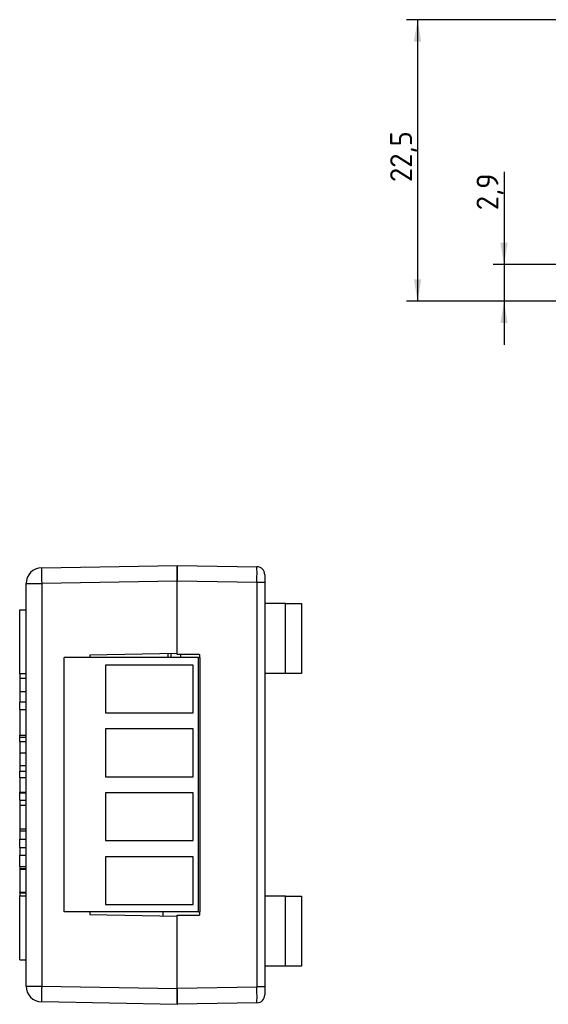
# Paper-space layout 'Layout1' of a CAD drawing. Header units: millimetres. Extents: x 41 to 475, y 33 to 379.
# Tile 8 of 16: x 104 to 188, y 191 to 348. Entities that reach past the tile are written whole.
import ezdxf
from ezdxf.enums import TextEntityAlignment as Align

# ---------------------------------------------------------------- set-up
doc = ezdxf.new("R2010")
doc.units = ezdxf.units.MM
for name, color, linetype in [('4_POS_0.200PITCH', 7, 'Continuous'), ('DB9-RIGHT_ANGLE', 7, 'Continuous'), ('Default', 7, 'Continuous'), ('MS-000955_SIMPLE', 7, 'Continuous'), ('MS-000956_SIMPLE', 7, 'Continuous'), ('T1_BI-COLOR_LED', 7, 'Continuous')]:
    doc.layers.add(name, color=color, linetype=linetype)
doc.styles.add('SEACAD_Solid_Edge_ISO', font='seiso.ttf')
doc.dimstyles.new('ISO_(mm)', dxfattribs={"dimtxt": 3.5, "dimasz": 3.5, "dimexe": 1.75, "dimexo": 0, "dimgap": 0.875, "dimtad": 1, "dimdec": 1, "dimlfac": 0.5, "dimtxsty": 'SEACAD_Solid_Edge_ISO', "dimblk1": '_SE_FILLED', "dimblk2": '_SE_FILLED', "dimsah": 1, "dimcen": 1.75, "dimadec": 0, "dimazin": 0, "dimtfac": 0.5, "dimtmove": 0, "dimatfit": 3, "dimfxl": 1, "dimarcsym": 0})

# ---------------------------------------------------------------- blocks, each defined once
blk = doc.blocks.new('SE1')
at = {"layer": '4_POS_0.200PITCH', "color": 7, "linetype": 'Continuous'}
for p, q in [((132.25, 246.31), (110.81, 246.31)), ((110.81, 205.67), (110.81, 246.31)), ((132.25, 246.31), (132.45, 246.31)), ((132.25, 205.67), (132.25, 246.31)), ((132.45, 246.31), (132.45, 205.67)), ((131.38, 245.11), (117.41, 245.11)), ((117.41, 245.11), (117.41, 237.49)), ((131.38, 237.49), (131.38, 245.11)), ((117.41, 237.49), (131.38, 237.49)), ((131.38, 234.9), (117.41, 234.9)), ((117.41, 234.9), (117.41, 227.28)), ((131.38, 227.28), (131.38, 234.9)), ((117.41, 227.28), (131.38, 227.28)), ((131.38, 224.69), (117.41, 224.69)), ((117.41, 224.69), (117.41, 217.07)), ((131.38, 217.07), (131.38, 224.69)), ((117.41, 217.07), (131.38, 217.07)), ((131.38, 214.48), (117.41, 214.48)), ((117.41, 214.48), (117.41, 206.86)), ((131.38, 206.86), (131.38, 214.48)), ((117.41, 206.86), (131.38, 206.86)), ((132.25, 205.67), (110.81, 205.67)), ((132.25, 205.67), (132.45, 205.67))]:
    blk.add_line(p, q, dxfattribs=at)
at = {"layer": 'DB9-RIGHT_ANGLE', "color": 7, "linetype": 'Continuous'}
blk.add_line((126.61, 205.06), (126.61, 205.67), dxfattribs=at)
at = {"layer": 'MS-000955_SIMPLE', "color": 7, "linetype": 'Continuous'}
for p, q in [((107.21, 260.65), (128.84, 261.03)), ((128.84, 261.03), (128.84, 258.49)), ((104.71, 193.84), (104.71, 258.11)), ((104.71, 258.11), (107.21, 258.11)), ((128.84, 258.49), (107.21, 258.11)), ((107.21, 258.11), (107.21, 193.84)), ((128.84, 246.93), (128.84, 258.49)), ((103.7, 253.92), (104.71, 253.92)), ((103.7, 243.71), (103.7, 253.92)), ((128.84, 246.93), (114.87, 246.69)), ((127.32, 246.91), (127.32, 246.31)), ((114.87, 246.69), (114.87, 246.31)), ((103.7, 243.7), (103.7, 243.06)), ((104.71, 243.7), (103.7, 243.7)), ((103.7, 243.02), (104.71, 243.02)), ((103.7, 243.02), (103.7, 240.89)), ((103.7, 240.89), (104.71, 240.89)), ((103.7, 240.89), (103.7, 239.21)), ((103.7, 239.21), (104.71, 239.21)), ((103.7, 237.99), (103.7, 239.19)), ((103.7, 237.98), (103.7, 233.92)), ((104.71, 237.98), (103.7, 237.98)), ((103.7, 233.92), (104.71, 233.92)), ((103.7, 233.6), (103.7, 233.91)), ((103.7, 233.6), (104.71, 233.6)), ((103.7, 232.9), (103.7, 233.6)), ((103.7, 232.88), (104.71, 232.88)), ((103.7, 232.88), (103.7, 231.1)), ((103.7, 231.1), (103.7, 229.07)), ((103.7, 231.1), (104.71, 231.1)), ((103.7, 229.07), (104.71, 229.07)), ((103.7, 229.05), (103.7, 228.14)), ((103.7, 228.14), (104.71, 228.14)), ((103.7, 227.16), (103.7, 228.14)), ((103.7, 227.16), (104.71, 227.16)), ((103.7, 227.16), (103.7, 224.82)), ((103.7, 224.82), (104.71, 224.82)), ((103.7, 224.71), (103.7, 224.82)), ((103.7, 223.54), (103.7, 224.71)), ((103.7, 224.71), (104.71, 224.71)), ((103.7, 223.54), (104.71, 223.54)), ((103.7, 223.54), (103.7, 222.74)), ((103.7, 222.74), (104.71, 222.74)), ((103.7, 222.74), (103.7, 218.93)), ((103.7, 218.93), (103.7, 218.65)), ((103.7, 218.93), (104.71, 218.93)), ((103.7, 218.65), (104.71, 218.65)), ((103.7, 218.65), (103.7, 217.31)), ((103.7, 215.98), (103.7, 217.31)), ((103.7, 217.31), (104.71, 217.31)), ((103.7, 215.98), (104.71, 215.98)), ((103.7, 215.98), (103.7, 214.74)), ((103.7, 212.95), (103.7, 214.74)), ((103.7, 214.74), (104.71, 214.74)), ((103.7, 212.95), (104.71, 212.95)), ((103.7, 212.95), (103.7, 212.57)), ((103.7, 212.54), (103.7, 212.56)), ((104.71, 212.56), (103.7, 212.56)), ((103.7, 212.5), (103.7, 208.81)), ((103.7, 212.5), (104.71, 212.5)), ((103.7, 208.81), (104.71, 208.81)), ((103.7, 208.75), (103.7, 208.77)), ((103.7, 208.75), (104.71, 208.75)), ((103.7, 208.73), (103.7, 208.25)), ((103.7, 198.04), (103.7, 208.25)), ((103.7, 208.25), (104.71, 208.25)), ((114.87, 205.67), (114.87, 205.27)), ((114.87, 205.27), (128.84, 205.02)), ((128.84, 193.46), (128.84, 205.02)), ((103.7, 198.04), (104.71, 198.04)), ((104.71, 193.84), (107.21, 193.84)), ((107.21, 193.84), (128.84, 193.46)), ((128.84, 193.46), (128.84, 190.92)), ((128.84, 190.92), (107.21, 191.3))]:
    blk.add_line(p, q, dxfattribs=at)
for centre, start, end in [((107.25, 258.11), 91, 180), ((107.25, 193.84), 180, 269)]:
    blk.add_arc(centre, 2.54, start, end, dxfattribs=at)
for centre, major_axis, start_param, end_param in [((107.25, 258.11), (-0.04, 2.54), 0, 1.570492), ((107.25, 193.84), (0.04, 2.54), 1.571101, 3.141593)]:
    blk.add_ellipse(centre, major_axis=major_axis, ratio=0.01745, start_param=start_param, end_param=end_param, dxfattribs=at)
at = {"layer": 'MS-000956_SIMPLE', "color": 7, "linetype": 'Continuous'}
for p, q in [((128.84, 258.49), (128.84, 261.03)), ((128.84, 261.03), (141.57, 260.81)), ((142.81, 259.54), (142.81, 258.27)), ((141.57, 258.27), (128.84, 258.49)), ((128.84, 246.81), (128.84, 258.49)), ((141.57, 193.71), (141.57, 258.27)), ((142.81, 258.27), (141.57, 258.27)), ((142.81, 258.27), (142.81, 193.71)), ((146.12, 254.94), (142.81, 254.94)), ((146.12, 243.77), (146.12, 254.94)), ((146.12, 254.94), (148.66, 254.94)), ((148.66, 254.94), (148.66, 243.77)), ((132.4, 246.81), (128.84, 246.81)), ((132.4, 246.81), (132.4, 246.31)), ((146.12, 243.77), (142.81, 243.77)), ((148.66, 243.77), (146.12, 243.77)), ((146.12, 208.21), (142.81, 208.21)), ((146.12, 197.03), (146.12, 208.21)), ((146.12, 208.21), (148.66, 208.21)), ((148.66, 208.21), (148.66, 197.03)), ((128.84, 193.48), (128.84, 205.16)), ((128.84, 205.16), (132.4, 205.16)), ((132.4, 205.67), (132.4, 205.16)), ((146.12, 197.03), (142.81, 197.03)), ((148.66, 197.03), (146.12, 197.03)), ((128.84, 193.48), (141.57, 193.71)), ((128.84, 190.95), (128.84, 193.48)), ((142.81, 193.71), (141.57, 193.71)), ((142.81, 193.71), (142.81, 192.44)), ((141.57, 191.17), (128.84, 190.95))]:
    blk.add_line(p, q, dxfattribs=at)
for centre, start, end in [((141.54, 259.54), 0, 89), ((141.54, 192.44), 271, 0)]:
    blk.add_arc(centre, 1.27, start, end, dxfattribs=at)
for centre, major_axis, start_param, end_param in [((141.54, 258.27), (0.02, 2.54), 4.712617, 6.283109), ((141.54, 193.71), (0.02, -2.54), 0.000076, 1.570568)]:
    blk.add_ellipse(centre, major_axis=major_axis, ratio=0.008724, start_param=start_param, end_param=end_param, dxfattribs=at)
at = {"layer": 'T1_BI-COLOR_LED', "color": 7, "linetype": 'Continuous'}
for p, q in [((127.88, 246.31), (127.88, 246.91)), ((129.4, 246.31), (129.4, 246.81))]:
    blk.add_line(p, q, dxfattribs=at)
blk = doc.blocks.new('DMBLK13')
at = {"layer": 'Default', "linetype": 'Continuous'}
for points in [[(166.61, 344.69), (167.78, 344.69), (167.2, 348.19)], [(166.61, 306.73), (167.2, 303.23), (167.78, 306.73)]]:
    blk.add_hatch(color=7, dxfattribs=at).paths.add_polyline_path(points)
at = {"layer": 'Default', "color": 7, "linetype": 'Continuous'}
for p, q in [((221.23, 348.19), (165.45, 348.19)), ((167.2, 348.19), (167.2, 303.23)), ((235.89, 303.23), (165.45, 303.23))]:
    blk.add_line(p, q, dxfattribs=at)
at = {"layer": 'Default', "color": 7, "linetype": 'Continuous', "style": 'SEACAD_Solid_Edge_ISO'}
blk.add_text('22,5', height=3.5, rotation=90, dxfattribs=at).set_placement((162.82, 322.25), align=Align.TOP_LEFT)
blk = doc.blocks.new('_SE_FILLED')
at = {"color": 0}
blk.add_line((0, 0), (-1, 0), dxfattribs=at)
blk.add_solid([(0, 0), (-1, -0.1665), (-1, 0.1665), (0, 0)], dxfattribs=at)
blk = doc.blocks.new('DMBLK17')
at = {"layer": 'Default', "linetype": 'Continuous'}
for points in [[(180.41, 312.57), (180.99, 309.07), (181.57, 312.57)], [(180.41, 299.73), (181.57, 299.73), (180.99, 303.23)]]:
    blk.add_hatch(color=7, dxfattribs=at).paths.add_polyline_path(points)
at = {"layer": 'Default', "color": 7, "linetype": 'Continuous'}
for p, q in [((180.99, 323.91), (180.99, 296.23)), ((230.15, 309.07), (179.24, 309.07)), ((235.89, 303.23), (179.24, 303.23))]:
    blk.add_line(p, q, dxfattribs=at)
at = {"layer": 'Default', "color": 7, "linetype": 'Continuous', "style": 'SEACAD_Solid_Edge_ISO'}
blk.add_text('2,9', height=3.5, rotation=90, dxfattribs=at).set_placement((176.61, 317.75), align=Align.TOP_LEFT)

psp = doc.layouts.get("Layout1")

# ---------------------------------------------------------------- block references
at = {"layer": 'Default'}
psp.add_blockref('SE1', (0, 0), dxfattribs=at)

# ---------------------------------------------------------------- dimensions: what is measured, and where the dimension line sits
at = {"layer": 'Default', "color": 7, "linetype": 'Continuous'}
for base, p1, picture, middle in [((167.2, 303.23), (221.23, 348.19), 'DMBLK13', (167.2, 325.71)), ((180.99, 303.23), (230.15, 309.07), 'DMBLK17', (180.99, 316.53))]:
    dim = psp.add_linear_dim(base=base, p1=p1, p2=(235.89, 303.23), angle=90, text='\\A1;<>', dimstyle='ISO_(mm)', dxfattribs=at)
    dim.commit()
    dim.dimension.update_dxf_attribs({"geometry": picture, "text_midpoint": middle, "dimtype": 160})

doc.saveas('drawing.dxf')
